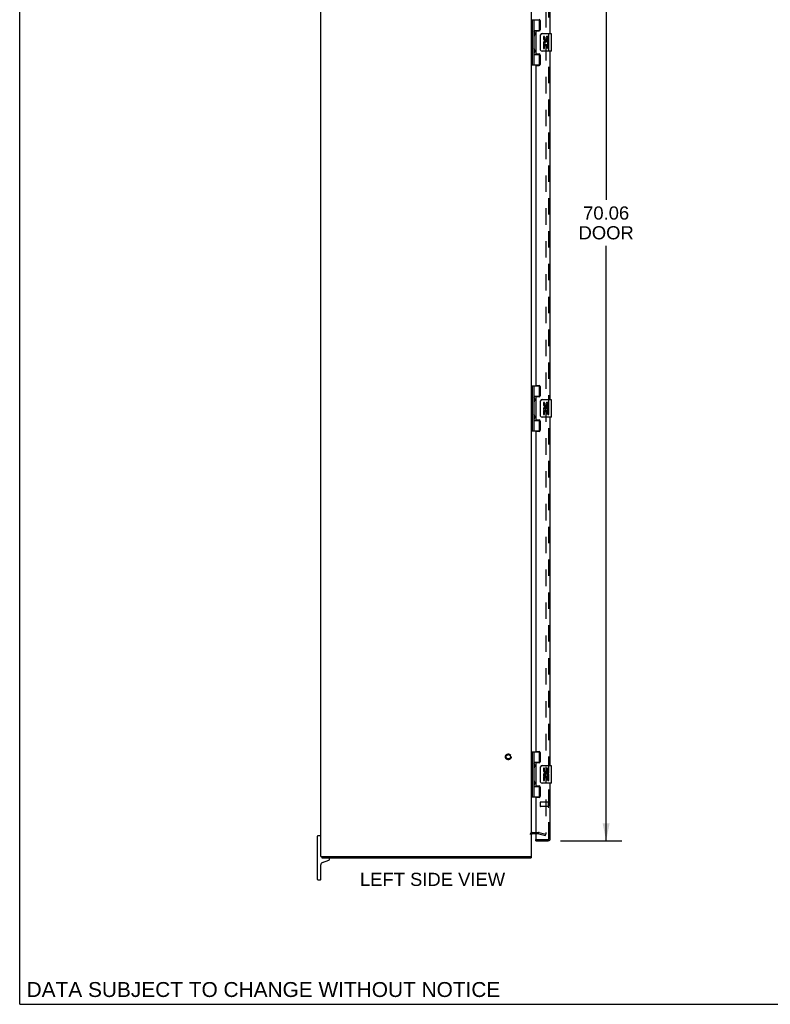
# Model space of a CAD drawing. Header units: inches. Extents: x 0 to 170, y 0 to 110.
# Tile 1 of 6: x 0 to 43, y 0 to 56. Entities that reach past the tile are written whole.
import ezdxf

# ---------------------------------------------------------------- set-up
doc = ezdxf.new("R2010")
doc.units = ezdxf.units.IN
doc.header["$LTSCALE"] = 9.35
doc.header["$MEASUREMENT"] = 0
doc.linetypes.add('HIDDEN', pattern=[0.2, 0.1, -0.1])
doc.layers.get('0').update_dxf_attribs({"linetype": 'CONTINUOUS'})
for name, color, linetype in [('DEFAULT_2', 8, 'HIDDEN'), ('DIMENSIONS', 7, 'CONTINUOUS'), ('DOOR_ASSEMBLY', 7, 'CONTINUOUS')]:
    doc.layers.add(name, color=color, linetype=linetype)
doc.styles.get("Standard").update_dxf_attribs({"font": 'arial.ttf'})
doc.dimstyles.new('DIMSTYLE_1', dxfattribs={"dimtxt": 0.75, "dimasz": 1, "dimexe": 0.09, "dimexo": 0.07, "dimgap": 0.0375, "dimtad": 0, "dimtih": 1, "dimtoh": 1, "dimzin": 4, "dimdsep": 46, "dimtxsty": 'Standard', "dimblk": '_FILLED', "dimblk1": '_FILLED', "dimblk2": '_FILLED', "dimcen": 0.09, "dimadec": 3, "dimazin": 1, "dimtfac": 1, "dimtdec": 3, "dimtofl": 0, "dimtmove": 0, "dimatfit": 3, "dimldrblk": '_FILLED', "dimfxl": 0, "dimtolj": 1, "dimtzin": 4, "dimarcsym": 0})

# ---------------------------------------------------------------- blocks, each defined once
blk = doc.blocks.new('_FILLED')
at = {"color": 0, "linetype": 'ByBlock'}
blk.add_solid([(0, 0), (-1, 0.2), (-1, -0.2)], dxfattribs=at)
blk = doc.blocks.new('*D5')
at = {"layer": 'DIMENSIONS', "color": 2, "linetype": 'Continuous'}
for p, q in [((30.803, 79.371), (34.3, 79.371)), ((33.4, 79.371), (33.4, 45.797)), ((33.4, 9.308), (33.4, 43.172)), ((30.803, 9.308), (34.3, 9.308))]:
    blk.add_line(p, q, dxfattribs=at)
for p, rotation in [((33.4, 79.371), 90), ((33.4, 9.308), 270)]:
    blk.add_blockref('_FILLED', p, dxfattribs=dict(at, rotation=rotation))
at = {"layer": 'DIMENSIONS', "color": 2, "linetype": 'Continuous', "insert": (33.4, 45.422), "char_height": 0.75, "width": 3.13941, "attachment_point": 2, "line_spacing_factor": 0.9}
blk.add_mtext('70.06\\PDOOR', dxfattribs=at)

msp = doc.modelspace()

# ---------------------------------------------------------------- linework, layer by layer
at = {"color": 7, "linetype": 'Continuous'}
for p, q in [((0, 0), (0, 110)), ((16.952, 7.1142), (16.952, 9.5642)), ((17.127, 9.5892), (16.977, 9.5892)), ((17.1545, 8.4142), (17.2544, 8.4142)), ((17.205, 8.4142), (17.205, 8.3392)), ((29.0397, 8.4142), (29.1519, 8.4142)), ((29.129, 8.4142), (29.129, 8.3392)), ((17.152, 7.1142), (17.152, 7.9391)), ((17.2441, 8.0707), (17.6125, 8.2048)), ((17.652, 8.2612), (17.652, 8.2792)), ((16.977, 7.0892), (17.127, 7.0892)), ((0, 0), (170, 0))]:
    msp.add_line(p, q, dxfattribs=at)
at = {"color": 3, "linetype": 'Continuous'}
for p, q in [((17.152, 8.4142), (17.152, 80.2642)), ((29.152, 8.4142), (29.152, 80.2642)), ((29.194, 9.7142), (29.395, 9.7142)), ((17.152, 8.4142), (17.1545, 8.4142)), ((17.2619, 8.4142), (29.0397, 8.4142)), ((29.1519, 8.4142), (29.152, 8.4142)), ((17.205, 8.3392), (29.129, 8.3392))]:
    msp.add_line(p, q, dxfattribs=at)
at = {"color": 7, "linetype": 'Continuous'}
for centre, radius, start, end in [((16.977, 9.5642), 0.025, 90, 180), ((17.127, 9.5642), 0.025, 0, 90), ((17.292, 8.4792), 0.14, 207.70557, 231.57346), ((17.292, 7.9391), 0.14, 110, 180), ((17.592, 8.2792), 0.06, 360, 90), ((17.592, 8.2612), 0.06, 290, 360), ((16.977, 7.1142), 0.025, 180, 270), ((17.127, 7.1142), 0.025, 270, 360)]:
    msp.add_arc(centre, radius, start, end, dxfattribs=at)
at = {"color": 3, "linetype": 'Continuous'}
msp.add_arc((29.194, 9.6722), 0.042, 90, 180, dxfattribs=at)
at = {"layer": 'DEFAULT_2', "color": 8, "linetype": 'HIDDEN'}
for p, q in [((29.9646, 78.9729), (29.9646, 9.7054)), ((29.194, 9.7892), (29.5526, 9.7892)), ((29.395, 9.7142), (29.5526, 9.7142)), ((29.5591, 9.7133), (29.9452, 9.6098)), ((29.5785, 9.7857), (29.9646, 9.6823)), ((29.9452, 9.6098), (29.9646, 9.6823))]:
    msp.add_line(p, q, dxfattribs=at)
for points in [[(29.9501, 9.6904), (29.9484, 9.6905), (29.9466, 9.6909)], [(29.9646, 9.7054), (29.9645, 9.7035), (29.9641, 9.7016), (29.9635, 9.6997), (29.9627, 9.698), (29.9617, 9.6964), (29.9604, 9.6949), (29.959, 9.6936), (29.9575, 9.6925), (29.9558, 9.6916), (29.954, 9.691), (29.9522, 9.6906), (29.9501, 9.6904)]]:
    msp.add_lwpolyline(points, dxfattribs=at)
for radius in [0.1635, 0.124]:
    msp.add_circle((27.827, 14.089), radius, dxfattribs=at)
for centre, radius, start, end in [((29.194, 9.6722), 0.117, 90, 180), ((29.5526, 9.6892), 0.1, 75, 90), ((29.5526, 9.6892), 0.025, 75, 90)]:
    msp.add_arc(centre, radius, start, end, dxfattribs=at)
at = {"layer": 'DOOR_ASSEMBLY', "color": 8, "linetype": 'HIDDEN'}
for p, q in [((30.145, 9.4248), (30.145, 79.2535)), ((29.645, 11.4968), (29.645, 11.2688)), ((30.102, 11.5068), (29.655, 11.5068)), ((30.102, 11.2588), (29.655, 11.2588)), ((30.102, 11.5248), (30.102, 11.2408)), ((29.395, 9.3828), (30.103, 9.3828))]:
    msp.add_line(p, q, dxfattribs=at)
at = {"layer": 'DOOR_ASSEMBLY', "color": 3, "linetype": 'Continuous'}
for p, q in [((30.22, 55.2559), (30.22, 75.0893)), ((29.645, 56.0034), (29.645, 55.4764)), ((29.395, 55.3824), (29.395, 54.1294)), ((29.426, 55.4134), (29.582, 55.4134)), ((29.426, 54.0984), (29.582, 54.0984)), ((29.645, 54.0354), (29.645, 53.5084)), ((30.22, 34.4224), (30.22, 54.2559)), ((29.395, 53.4144), (29.395, 35.2639)), ((29.426, 53.4454), (29.582, 53.4454)), ((29.426, 35.2329), (29.582, 35.2329)), ((29.645, 35.1699), (29.645, 34.6429)), ((29.395, 34.5489), (29.395, 33.2959)), ((29.582, 34.5799), (29.426, 34.5799)), ((29.426, 33.2649), (29.582, 33.2649)), ((29.645, 33.2019), (29.645, 32.6749)), ((30.22, 13.589), (30.22, 33.4224)), ((29.395, 32.5809), (29.395, 14.4305)), ((29.582, 32.6119), (29.426, 32.6119)), ((29.426, 14.3995), (29.582, 14.3995)), ((29.645, 14.3365), (29.645, 13.8095)), ((29.395, 13.7155), (29.395, 12.4625)), ((29.582, 13.7465), (29.426, 13.7465)), ((29.426, 12.4315), (29.582, 12.4315)), ((29.645, 12.3685), (29.645, 11.8415)), ((30.22, 9.4248), (30.22, 12.589)), ((29.582, 11.7785), (29.426, 11.7785)), ((29.395, 11.7475), (29.395, 9.3828)), ((29.395, 9.3078), (30.103, 9.3078))]:
    msp.add_line(p, q, dxfattribs=at)
at = {"layer": 'DOOR_ASSEMBLY', "color": 7, "linetype": 'Continuous'}
for p, q in [((29.152, 56.0354), (29.6362, 56.0354)), ((29.191, 56.0354), (29.191, 53.4764)), ((29.29, 56.0354), (29.29, 55.348)), ((29.61, 55.4449), (29.61, 56.0354)), ((29.29, 55.4449), (29.6365, 55.4449)), ((29.29, 55.1477), (29.29, 54.364)), ((29.3065, 55.1779), (29.3065, 55.3179)), ((29.5788, 55.4359), (29.5788, 55.4134)), ((29.5788, 55.4359), (29.6302, 55.4359)), ((29.6551, 54.3559), (29.6551, 55.1559)), ((29.755, 55.2559), (30.265, 55.2559)), ((29.8303, 55.1017), (29.8303, 54.9653)), ((29.8932, 55.1017), (29.8303, 55.1017)), ((29.8932, 54.9653), (29.8932, 55.1017)), ((29.9583, 55.0279), (29.9583, 54.9589)), ((30.0189, 54.9653), (30.0189, 55.0073)), ((30.0818, 54.871), (30.0818, 55.0074)), ((30.1424, 54.871), (30.1424, 55.0278)), ((30.28, 54.2709), (30.28, 55.2409)), ((29.8303, 54.6404), (29.8303, 54.41)), ((29.8485, 54.6404), (29.8303, 54.6404)), ((29.8303, 54.41), (29.8932, 54.41)), ((29.883, 54.6404), (29.9103, 54.6596)), ((29.883, 54.6404), (30.1424, 54.6404)), ((29.8932, 54.41), (29.8932, 54.5775)), ((29.8932, 54.5775), (29.9583, 54.5775)), ((29.9583, 54.5775), (29.9583, 54.4415)), ((29.9583, 54.4415), (30.0189, 54.4415)), ((30.0189, 54.4415), (30.0189, 54.5775)), ((30.0189, 54.5775), (30.0818, 54.5775)), ((30.074, 54.6764), (30.1317, 54.6514)), ((30.0818, 54.871), (30.1424, 54.871)), ((30.0818, 54.41), (30.0818, 54.5775)), ((30.0818, 54.41), (30.1424, 54.41)), ((30.1424, 54.6874), (30.1424, 54.7404)), ((30.1424, 54.41), (30.1424, 54.6404)), ((29.29, 54.1637), (29.29, 53.4764)), ((29.29, 54.0669), (29.6365, 54.0669)), ((29.3065, 54.1939), (29.3065, 54.3339)), ((29.5788, 54.0984), (29.5788, 54.0759)), ((29.6302, 54.0759), (29.5788, 54.0759)), ((29.61, 53.4764), (29.61, 54.0669)), ((30.265, 54.2559), (29.755, 54.2559)), ((29.152, 53.4764), (29.6362, 53.4764)), ((29.152, 35.2019), (29.6362, 35.2019)), ((29.191, 35.2019), (29.191, 32.6429)), ((29.29, 35.2019), (29.29, 34.5146)), ((29.61, 34.6114), (29.61, 35.2019)), ((29.29, 34.6114), (29.6365, 34.6114)), ((29.29, 34.3143), (29.29, 33.5306)), ((29.3065, 34.3444), (29.3065, 34.4844)), ((29.5788, 34.6024), (29.6302, 34.6024)), ((29.5788, 34.6024), (29.5788, 34.5799)), ((29.6551, 33.5224), (29.6551, 34.3224)), ((29.755, 34.4224), (30.265, 34.4224)), ((29.8932, 34.2682), (29.8303, 34.2682)), ((29.8303, 34.2682), (29.8303, 34.1319)), ((29.8932, 34.1319), (29.8932, 34.2682)), ((29.9583, 34.1945), (29.9583, 34.1255)), ((30.1424, 34.0376), (30.1424, 34.1944)), ((30.28, 33.4374), (30.28, 34.4074)), ((29.8485, 33.807), (29.8303, 33.807)), ((29.8303, 33.807), (29.8303, 33.5766)), ((29.883, 33.807), (29.9103, 33.8262)), ((29.883, 33.807), (30.1424, 33.807)), ((29.8932, 33.7441), (29.9583, 33.7441)), ((29.8932, 33.5766), (29.8932, 33.7441)), ((29.9583, 33.7441), (29.9583, 33.6081)), ((30.0189, 34.1319), (30.0189, 34.1739)), ((30.0189, 33.7441), (30.0818, 33.7441)), ((30.0189, 33.6081), (30.0189, 33.7441)), ((30.074, 33.843), (30.1317, 33.818)), ((30.0818, 34.0376), (30.0818, 34.1739)), ((30.0818, 34.0376), (30.1424, 34.0376)), ((30.0818, 33.5766), (30.0818, 33.7441)), ((30.1424, 33.8539), (30.1424, 33.9069)), ((30.1424, 33.5766), (30.1424, 33.807)), ((29.29, 33.3303), (29.29, 32.6429)), ((29.29, 33.2334), (29.6365, 33.2334)), ((29.3065, 33.3604), (29.3065, 33.5004)), ((29.5788, 33.2649), (29.5788, 33.2424)), ((29.6302, 33.2424), (29.5788, 33.2424)), ((29.61, 32.6429), (29.61, 33.2334)), ((30.265, 33.4224), (29.755, 33.4224)), ((29.8303, 33.5766), (29.8932, 33.5766)), ((29.9583, 33.6081), (30.0189, 33.6081)), ((30.0818, 33.5766), (30.1424, 33.5766)), ((29.152, 32.6429), (29.6362, 32.6429)), ((29.152, 14.3685), (29.6362, 14.3685)), ((29.191, 14.3685), (29.191, 11.8095)), ((29.29, 14.3685), (29.29, 13.6812)), ((29.61, 13.778), (29.61, 14.3685)), ((29.29, 13.778), (29.6365, 13.778)), ((29.29, 13.4809), (29.29, 12.6972)), ((29.3065, 13.511), (29.3065, 13.651)), ((29.5788, 13.769), (29.6302, 13.769)), ((29.5788, 13.769), (29.5788, 13.7465)), ((29.6551, 12.689), (29.6551, 13.489)), ((29.755, 13.589), (30.265, 13.589)), ((30.28, 12.604), (30.28, 13.574)), ((29.8932, 13.4348), (29.8303, 13.4348)), ((29.8303, 13.4348), (29.8303, 13.2985)), ((29.8485, 12.9736), (29.8303, 12.9736)), ((29.8303, 12.9736), (29.8303, 12.7432)), ((29.883, 12.9736), (29.9103, 12.9928)), ((29.883, 12.9736), (30.1424, 12.9736)), ((29.8932, 13.2985), (29.8932, 13.4348)), ((29.8932, 12.9107), (29.9583, 12.9107)), ((29.8932, 12.7432), (29.8932, 12.9107)), ((29.9583, 13.3611), (29.9583, 13.2921)), ((29.9583, 12.9107), (29.9583, 12.7747)), ((30.0189, 13.2985), (30.0189, 13.3405)), ((30.0189, 12.9107), (30.0818, 12.9107)), ((30.0189, 12.7747), (30.0189, 12.9107)), ((30.074, 13.0096), (30.1317, 12.9846)), ((30.0818, 13.2042), (30.0818, 13.3405)), ((30.0818, 13.2042), (30.1424, 13.2042)), ((30.0818, 12.7432), (30.0818, 12.9107)), ((30.1424, 13.2042), (30.1424, 13.361)), ((30.1424, 13.0205), (30.1424, 13.0735)), ((30.1424, 12.7432), (30.1424, 12.9736)), ((29.29, 12.4969), (29.29, 11.8095)), ((29.29, 12.4), (29.6365, 12.4)), ((29.3065, 12.527), (29.3065, 12.667)), ((29.5788, 12.4315), (29.5788, 12.409)), ((29.6302, 12.409), (29.5788, 12.409)), ((29.61, 11.8095), (29.61, 12.4)), ((30.265, 12.589), (29.755, 12.589)), ((29.8303, 12.7432), (29.8932, 12.7432)), ((29.9583, 12.7747), (30.0189, 12.7747)), ((30.0818, 12.7432), (30.1424, 12.7432)), ((29.152, 11.8095), (29.6362, 11.8095)), ((29.395, 9.3078), (29.395, 9.3828))]:
    msp.add_line(p, q, dxfattribs=at)
for points in [[(29.29, 55.3918), (29.2909, 55.3832), (29.2929, 55.3738), (29.296, 55.3633), (29.2999, 55.3522), (29.3044, 55.3406), (29.3092, 55.3288), (29.314, 55.3171), (29.3187, 55.3055), (29.323, 55.2939), (29.3268, 55.2824), (29.3297, 55.2709), (29.3317, 55.2594), (29.3323, 55.2479), (29.3317, 55.2364), (29.3298, 55.2249), (29.3268, 55.2134), (29.323, 55.2018), (29.3187, 55.1902), (29.314, 55.1786), (29.3092, 55.1669), (29.3044, 55.1551), (29.2999, 55.1435), (29.296, 55.1324), (29.2929, 55.1219), (29.2909, 55.1125), (29.29, 55.1039)], [(29.6551, 55.1559), (29.6553, 55.1622), (29.6558, 55.1684), (29.6568, 55.1745), (29.6581, 55.1805), (29.6597, 55.1863), (29.6617, 55.192)], [(29.29, 54.4078), (29.2909, 54.3992), (29.2929, 54.3898), (29.296, 54.3793), (29.2999, 54.3682), (29.3044, 54.3566), (29.3092, 54.3448), (29.314, 54.3331), (29.3187, 54.3215), (29.323, 54.3099), (29.3268, 54.2984), (29.3297, 54.2869), (29.3317, 54.2754), (29.3323, 54.2639), (29.3317, 54.2524), (29.3298, 54.2409), (29.3268, 54.2294), (29.323, 54.2178), (29.3187, 54.2062), (29.314, 54.1946), (29.3092, 54.1829), (29.3044, 54.1711), (29.2999, 54.1595), (29.296, 54.1484), (29.2929, 54.1379), (29.2909, 54.1285), (29.29, 54.1199)], [(29.6617, 54.3197), (29.6597, 54.3254), (29.6581, 54.3312), (29.6568, 54.3372), (29.6558, 54.3433), (29.6553, 54.3496), (29.6551, 54.3559)], [(29.29, 34.5584), (29.2909, 34.5498), (29.2929, 34.5404), (29.296, 34.5299), (29.2999, 34.5188), (29.3044, 34.5072), (29.3092, 34.4954), (29.314, 34.4837), (29.3187, 34.4721), (29.323, 34.4605), (29.3268, 34.449), (29.3297, 34.4375), (29.3317, 34.426), (29.3323, 34.4145), (29.3317, 34.403), (29.3298, 34.3915), (29.3268, 34.3799), (29.323, 34.3684), (29.3187, 34.3568), (29.314, 34.3452), (29.3092, 34.3335), (29.3044, 34.3217), (29.2999, 34.3101), (29.296, 34.299), (29.2929, 34.2885), (29.2909, 34.2791), (29.29, 34.2705)], [(29.6551, 34.3224), (29.6553, 34.3287), (29.6558, 34.335), (29.6568, 34.3411), (29.6581, 34.3471), (29.6597, 34.3529), (29.6617, 34.3586)], [(29.29, 33.5744), (29.2909, 33.5658), (29.2929, 33.5564), (29.296, 33.5459), (29.2999, 33.5348), (29.3044, 33.5232), (29.3092, 33.5114), (29.314, 33.4997), (29.3187, 33.4881), (29.323, 33.4765), (29.3268, 33.465), (29.3297, 33.4535), (29.3317, 33.442), (29.3323, 33.4305), (29.3317, 33.419), (29.3298, 33.4075), (29.3268, 33.3959), (29.323, 33.3844), (29.3187, 33.3728), (29.314, 33.3612), (29.3092, 33.3495), (29.3044, 33.3377), (29.2999, 33.3261), (29.296, 33.315), (29.2929, 33.3045), (29.2909, 33.2951), (29.29, 33.2865)], [(29.6617, 33.4863), (29.6597, 33.492), (29.6581, 33.4978), (29.6568, 33.5038), (29.6558, 33.5099), (29.6553, 33.5161), (29.6551, 33.5224)], [(29.29, 13.725), (29.2909, 13.7164), (29.2929, 13.707), (29.296, 13.6965), (29.2999, 13.6854), (29.3044, 13.6738), (29.3092, 13.662), (29.314, 13.6503), (29.3187, 13.6387), (29.323, 13.6271), (29.3268, 13.6156), (29.3297, 13.6041), (29.3317, 13.5926), (29.3323, 13.5811), (29.3317, 13.5695), (29.3298, 13.558), (29.3268, 13.5465), (29.323, 13.535), (29.3187, 13.5234), (29.314, 13.5118), (29.3092, 13.5001), (29.3044, 13.4883), (29.2999, 13.4767), (29.296, 13.4656), (29.2929, 13.4551), (29.2909, 13.4456), (29.29, 13.4371)], [(29.6551, 13.489), (29.6553, 13.4953), (29.6558, 13.5015), (29.6568, 13.5077), (29.6581, 13.5137), (29.6597, 13.5195), (29.6617, 13.5252)], [(29.29, 12.741), (29.2909, 12.7324), (29.2929, 12.723), (29.296, 12.7125), (29.2999, 12.7014), (29.3044, 12.6898), (29.3092, 12.678), (29.314, 12.6663), (29.3187, 12.6547), (29.323, 12.6431), (29.3268, 12.6316), (29.3297, 12.6201), (29.3317, 12.6086), (29.3323, 12.5971), (29.3317, 12.5855), (29.3298, 12.574), (29.3268, 12.5625), (29.323, 12.551), (29.3187, 12.5394), (29.314, 12.5278), (29.3092, 12.5161), (29.3044, 12.5043), (29.2999, 12.4927), (29.296, 12.4816), (29.2929, 12.4711), (29.2909, 12.4616), (29.29, 12.4531)], [(29.6617, 12.6529), (29.6597, 12.6585), (29.6581, 12.6644), (29.6568, 12.6704), (29.6558, 12.6765), (29.6553, 12.6827), (29.6551, 12.689)]]:
    msp.add_lwpolyline(points, dxfattribs=at)
at = {"layer": 'DOOR_ASSEMBLY', "color": 3, "linetype": 'Continuous'}
for centre, radius, start, end in [((29.582, 56.0034), 0.063, 0, 90), ((29.426, 55.3824), 0.031, 90, 180), ((29.582, 55.4764), 0.063, 270, 360), ((29.426, 54.1294), 0.031, 180, 270), ((29.582, 54.0354), 0.063, 0, 90), ((29.426, 53.4144), 0.031, 90, 180), ((29.582, 53.5084), 0.063, 270, 360), ((29.426, 35.2639), 0.031, 180, 270), ((29.582, 35.1699), 0.063, 0, 90), ((29.426, 34.5489), 0.031, 90, 180), ((29.582, 34.6429), 0.063, 270, 360), ((29.426, 33.2959), 0.031, 180, 270), ((29.582, 33.2019), 0.063, 0, 90), ((29.426, 32.5809), 0.031, 90, 180), ((29.582, 32.6749), 0.063, 270, 360), ((29.426, 14.4305), 0.031, 180, 270), ((29.582, 14.3365), 0.063, 0, 90), ((29.426, 13.7155), 0.031, 90, 180), ((29.582, 13.8095), 0.063, 270, 360), ((29.426, 12.4625), 0.031, 180, 270), ((29.582, 12.3685), 0.063, 0, 90), ((29.426, 11.7475), 0.031, 90, 180), ((29.582, 11.8415), 0.063, 270, 360), ((30.103, 9.4248), 0.117, 270, 360)]:
    msp.add_arc(centre, radius, start, end, dxfattribs=at)
at = {"layer": 'DOOR_ASSEMBLY', "color": 7, "linetype": 'Continuous'}
for centre, radius, start, end in [((29.2165, 55.3179), 0.09, 0, 35.18775), ((29.2165, 55.1779), 0.09, 324.81225, 360), ((29.755, 55.1559), 0.1, 90, 158.79459), ((29.9246, 54.9653), 0.0943, 180, 360), ((29.9246, 54.9653), 0.0314, 180, 261.22946), ((29.924, 54.9702), 0.0362, 263.42855, 341.76278), ((30.0504, 55.0074), 0.0943, 71.72667, 167.43379), ((30.0504, 55.0074), 0.0314, 0, 180.04847), ((30.0504, 55.0074), 0.0943, 12.54017, 71.70103), ((30.265, 55.2409), 0.015, 0, 90), ((29.2165, 54.3339), 0.09, 0, 35.18775), ((29.9842, 54.7136), 0.1541, 161.41988, 206.19629), ((29.9875, 54.7139), 0.1572, 9.70314, 161.87913), ((29.9875, 54.7139), 0.1572, 205.73705, 207.8532), ((29.9875, 54.7139), 0.0943, 336.59665, 215.11217), ((29.9875, 54.7139), 0.1572, 336.59665, 350.29686), ((29.2165, 54.1939), 0.09, 324.81225, 360), ((29.755, 54.3559), 0.1, 201.20502, 270), ((30.265, 54.2709), 0.015, 270, 360), ((29.2165, 34.4844), 0.09, 0, 35.18775), ((29.2165, 34.3444), 0.09, 324.81225, 360), ((29.755, 34.3224), 0.1, 90, 158.79459), ((30.0504, 34.174), 0.0943, 71.72667, 167.43379), ((30.0504, 34.1739), 0.0314, 0, 180.04847), ((30.0504, 34.174), 0.0943, 12.54017, 71.70103), ((30.265, 34.4074), 0.015, 0, 90), ((29.9842, 33.8802), 0.1541, 161.41988, 206.19629), ((29.9246, 34.1319), 0.0943, 180, 360), ((29.9875, 33.8804), 0.1572, 9.70314, 161.87913), ((29.9875, 33.8804), 0.1572, 205.73705, 207.8532), ((29.9246, 34.1319), 0.0314, 180, 261.22946), ((29.9875, 33.8804), 0.0943, 336.59665, 215.11217), ((29.924, 34.1368), 0.0362, 263.42855, 341.76278), ((29.9875, 33.8804), 0.1572, 336.59665, 350.29686), ((29.2165, 33.5004), 0.09, 0, 35.18775), ((29.2165, 33.3604), 0.09, 324.81225, 360), ((29.755, 33.5224), 0.1, 201.20502, 270), ((30.265, 33.4374), 0.015, 270, 360), ((29.2165, 13.651), 0.09, 0, 35.18775), ((29.2165, 13.511), 0.09, 324.81225, 360), ((29.755, 13.489), 0.1, 90, 158.79459), ((30.265, 13.574), 0.015, 0, 90), ((29.9842, 13.0468), 0.1541, 161.41988, 206.19629), ((29.9246, 13.2985), 0.0943, 180, 360), ((29.9875, 13.047), 0.1572, 9.70314, 161.87913), ((29.9875, 13.047), 0.1572, 205.73705, 207.8532), ((29.9246, 13.2985), 0.0314, 180, 261.22946), ((29.9875, 13.047), 0.0943, 336.59665, 215.11217), ((29.924, 13.3034), 0.0362, 263.42855, 341.76278), ((30.0504, 13.3405), 0.0943, 71.72667, 167.43379), ((30.0504, 13.3405), 0.0314, 0, 180.04847), ((30.0504, 13.3405), 0.0943, 12.54017, 71.70103), ((29.9875, 13.047), 0.1572, 336.59665, 350.29686), ((29.2165, 12.667), 0.09, 0, 35.18775), ((29.2165, 12.527), 0.09, 324.81225, 360), ((29.755, 12.689), 0.1, 201.20502, 270), ((30.265, 12.604), 0.015, 270, 360)]:
    msp.add_arc(centre, radius, start, end, dxfattribs=at)
at = {"layer": 'DOOR_ASSEMBLY', "color": 8, "linetype": 'HIDDEN'}
for centre, radius, start, end in [((29.655, 11.4968), 0.01, 90, 180), ((29.655, 11.2688), 0.01, 180, 270), ((30.1235, 11.5248), 0.0215, 0, 180), ((30.1235, 11.2408), 0.0215, 180, 360), ((30.103, 9.4248), 0.042, 270, 360)]:
    msp.add_arc(centre, radius, start, end, dxfattribs=at)
at = {"layer": 'DOOR_ASSEMBLY', "color": 7, "linetype": 'Continuous'}
for centre in [(29.3791, 55.2479), (29.3791, 54.2639), (29.3791, 34.4144), (29.3791, 33.4304), (29.3791, 13.581), (29.3791, 12.597)]:
    msp.add_ellipse(centre, major_axis=(0, 0.1875), ratio=0.5625, start_param=1.0071888, end_param=2.1344039, dxfattribs=at)

# ---------------------------------------------------------------- texts
at = {"layer": 'DIMENSIONS', "color": 2, "linetype": 'Continuous', "attachment_point": 2, "line_spacing_factor": 0.9}
for s, insert, char_height, width in [('LEFT SIDE VIEW', (23.5125, 7.4879), 0.75, 8.247212), ('DATA SUBJECT TO CHANGE WITHOUT NOTICE', (13.884, 1.2671), 0.85, 26.928253)]:
    msp.add_mtext(s, dxfattribs=dict(at, insert=insert, char_height=char_height, width=width))

# ---------------------------------------------------------------- dimensions: what is measured, and where the dimension line sits
at = {"layer": 'DIMENSIONS', "color": 2, "linetype": 'Continuous'}
dim = msp.add_linear_dim(base=(33.3999, 9.3078), p1=(30.733, 79.3705), p2=(30.733, 9.3078), angle=270, text='<>\\PDOOR', dimstyle='DIMSTYLE_1', dxfattribs=at)
dim.commit()
dim.dimension.update_dxf_attribs({"geometry": '*D5', "text_midpoint": (33.3999, 44.4845), "dimtype": 160})

doc.saveas('drawing.dxf')
